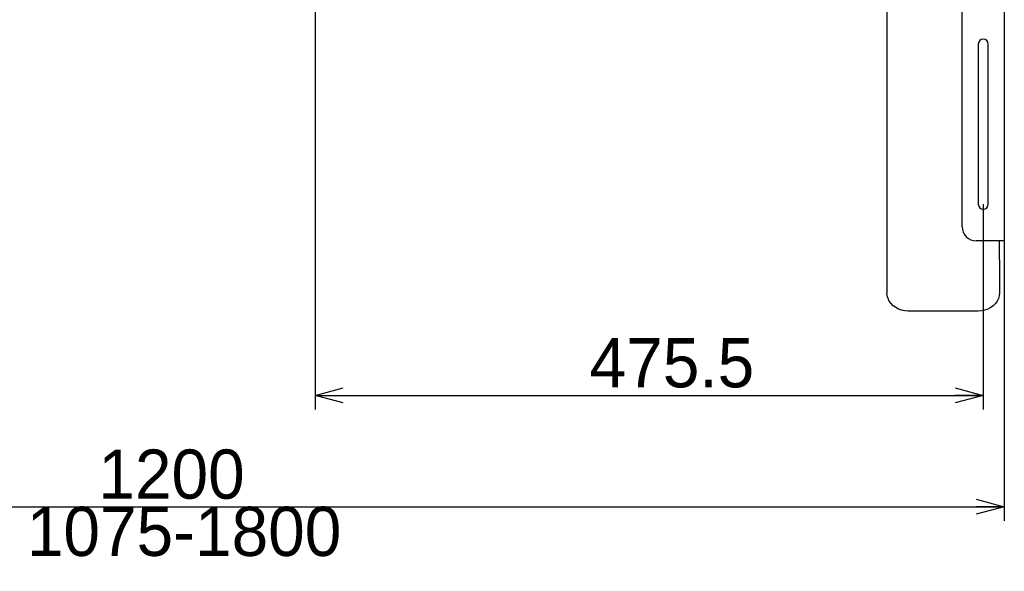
# Model space of a CAD drawing. Header units: millimetres. Extents: x 0 to 4212, y 0 to 2970.
# Tile 10 of 36: x 1121 to 1822, y 614 to 1006. Entities that reach past the tile are written whole.
import ezdxf

# ---------------------------------------------------------------- set-up
doc = ezdxf.new("R2010")
doc.units = ezdxf.units.MM
doc.header["$LTSCALE"] = 10
doc.linetypes.add('SLD-实线', pattern=[0])
doc.layers.add('标注层', color=98, linetype='SLD-实线', lineweight=25)
doc.styles.add('SLDTEXTSTYLE2', font='txt')
doc.dimstyles.new('SLDDIMSTYLE0', dxfattribs={"dimtxt": 35, "dimasz": 20, "dimexe": 0, "dimexo": 0.0625, "dimgap": 8.75, "dimtad": 2, "dimdec": 1, "dimrnd": 1e-09, "dimzin": 12, "dimdsep": 46, "dimtxsty": 'SLDTEXTSTYLE2', "dimblk1": 'OPEN30', "dimblk2": 'OPEN30', "dimsah": 1, "dimcen": 0.09, "dimadec": 0, "dimazin": 3, "dimtfac": 1, "dimtdec": 1, "dimtofl": 0, "dimtmove": 0, "dimatfit": 3, "dimldrblk": 'OPEN30', "dimfxl": 0, "dimfrac": 2, "dimtolj": 1, "dimtzin": 12, "dimarcsym": 0})
doc.dimstyles.new('SLDDIMSTYLE2', dxfattribs={"dimtxt": 35, "dimasz": 20, "dimexe": 0, "dimexo": 0.0625, "dimgap": 8.75, "dimtad": 2, "dimrnd": 1e-09, "dimzin": 12, "dimdsep": 46, "dimtxsty": 'SLDTEXTSTYLE2', "dimblk1": 'OPEN30', "dimblk2": 'OPEN30', "dimsah": 1, "dimcen": 0.09, "dimadec": 0, "dimazin": 3, "dimtfac": 1, "dimtofl": 0, "dimtmove": 0, "dimatfit": 3, "dimldrblk": 'OPEN30', "dimfxl": 0, "dimfrac": 2, "dimtolj": 1, "dimtzin": 12, "dimarcsym": 0})

# ---------------------------------------------------------------- blocks, each defined once
blk = doc.blocks.new('_OPEN30')
at = {"color": 0, "linetype": 'ByBlock', "lineweight": -2}
for p, q in [((-1, 0.267949), (0, 0)), ((0, 0), (-1, -0.267949)), ((0, 0), (-1, 0))]:
    blk.add_line(p, q, dxfattribs=at)
blk = doc.blocks.new('_D_1')
at = {"layer": '标注层'}
for p, q in [((1331.37, 1096), (1331.37, 729)), ((1806.87, 875), (1806.87, 729)), ((1331.37, 739), (1806.87, 739))]:
    blk.add_line(p, q, dxfattribs=at)
at = {"layer": '标注层', "xscale": 20, "yscale": 20, "rotation": 180.0000000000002}
blk.add_blockref('_OPEN30', (1331.37, 739), dxfattribs=at)
at = {"layer": '标注层', "xscale": 20, "yscale": 20}
blk.add_blockref('_OPEN30', (1806.87, 739), dxfattribs=at)
at = {"layer": '标注层', "insert": (1526.75, 779.73), "char_height": 35, "attachment_point": 1, "style": 'SLDTEXTSTYLE2'}
blk.add_mtext('475.5', dxfattribs=at)
blk = doc.blocks.new('_D_6')
at = {"layer": '标注层'}
for p, q in [((621.87, 849), (621.87, 649.72)), ((1821.87, 849), (1821.87, 649.72)), ((621.87, 659.72), (1821.87, 659.72))]:
    blk.add_line(p, q, dxfattribs=at)
at = {"layer": '标注层', "xscale": 20, "yscale": 20, "rotation": 180.000000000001}
blk.add_blockref('_OPEN30', (621.87, 659.72, -48.22), dxfattribs=at)
at = {"layer": '标注层', "xscale": 20, "yscale": 20}
blk.add_blockref('_OPEN30', (1821.87, 659.72, -48.22), dxfattribs=at)
at = {"layer": '标注层', "char_height": 35, "attachment_point": 1, "style": 'SLDTEXTSTYLE2'}
for s, insert in [('1200', (1177.12, 700.47)), ('1075-1800', (1126.2, 659.73))]:
    blk.add_mtext(s, dxfattribs=dict(at, insert=insert))

msp = doc.modelspace()

# ---------------------------------------------------------------- linework, layer by layer
at = {"color": 7, "linetype": 'SLD-实线', "lineweight": 25}
for p, q in [((1821.865, 1349.002), (1821.865, 849.002)), ((1791.865, 859.002), (1791.865, 1339.002)), ((1738.365, 1030.002), (1738.365, 850.074)), ((1803.365, 989.002), (1803.365, 875.002)), ((1810.365, 875.002), (1810.365, 989.002)), ((1738.365, 850.074), (1738.365, 835.574)), ((1817.365, 849.002), (1801.865, 849.002)), ((1821.865, 849.002), (1817.365, 849.002)), ((1818.365, 835.574), (1818.365, 849.002)), ((1738.365, 835.574), (1738.365, 811.993)), ((1818.365, 835.574), (1818.365, 811.993)), ((1803.365, 799.002), (1753.365, 799.002))]:
    msp.add_line(p, q, dxfattribs=at)
at = {"color": 7, "linetype": 'SLD-实线', "lineweight": 25, "flags": 128}
for points in [[(1753.365, 799.002), (1751.019, 799.162), (1748.73, 799.638), (1746.555, 800.418), (1744.549, 801.483), (1742.759, 802.807), (1741.23, 804.357), (1740, 806.095), (1739.1, 807.978), (1738.55, 809.96), (1738.365, 811.993)], [(1818.365, 811.993), (1818.181, 809.96), (1817.631, 807.978), (1816.73, 806.095), (1815.501, 804.357), (1813.972, 802.807), (1812.182, 801.483), (1810.175, 800.418), (1808.001, 799.638), (1805.712, 799.162), (1803.365, 799.002)]]:
    msp.add_lwpolyline(points, dxfattribs=at)
at = {"color": 7, "linetype": 'SLD-实线', "lineweight": 25}
for centre, radius, start, end in [((1806.865, 989.002), 3.5, 0, 180), ((1806.865, 875.002), 3.5, 180, 0), ((1801.865, 859.002), 10, 180, 270)]:
    msp.add_arc(centre, radius, start, end, dxfattribs=at)

# ---------------------------------------------------------------- dimensions: what is measured, and where the dimension line sits
at = {"layer": '标注层'}
dim = msp.add_linear_dim(base=(1806.865, 739.002), p1=(1331.365, 1096.002), p2=(1806.865, 875.002), dimstyle='SLDDIMSTYLE0', dxfattribs=at)
dim.commit()
dim.dimension.update_dxf_attribs({"geometry": '_D_1', "text_midpoint": (1577.669, 739.002), "dimtype": 160})
dim = msp.add_linear_dim(base=(1821.865, 619.002), p1=(621.865, 849.002), p2=(1821.865, 849.002), angle=0, dimstyle='SLDDIMSTYLE2', dxfattribs=at)
dim.commit()
dim.dimension.update_dxf_attribs({"geometry": '_D_6', "text_midpoint": (1217.853, 619.002), "dimtype": 160})

doc.saveas('drawing.dxf')
